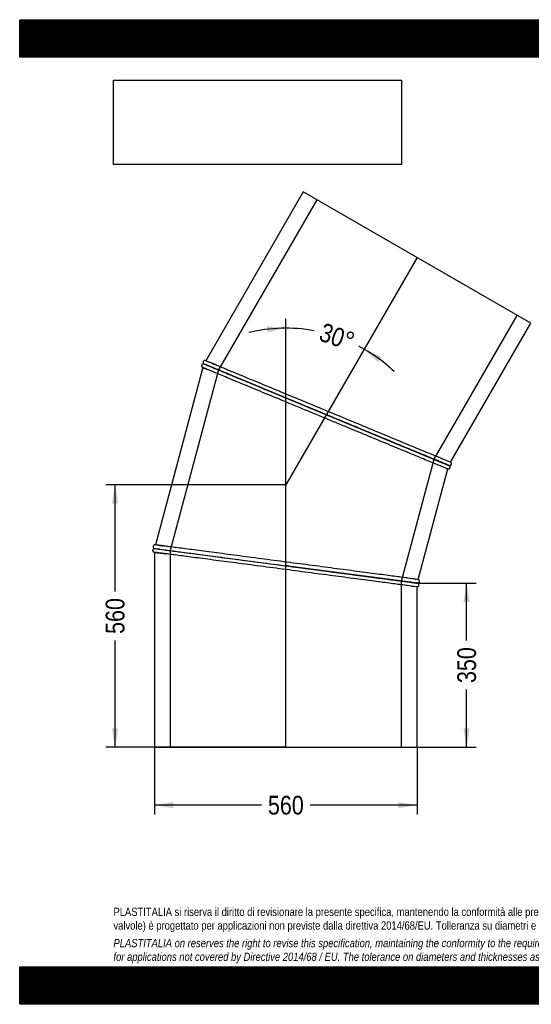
# Model space of a CAD drawing. Header units: millimetres. Extents: x 0 to 2970, y 0 to 2100.
# Tile 1 of 2: x 0 to 1091, y 0 to 2100. Entities that reach past the tile are written whole.
import ezdxf
from ezdxf.enums import TextEntityAlignment as Align
from ezdxf.lldxf.tags import DXFTag

# ---------------------------------------------------------------- set-up
doc = ezdxf.new("R2010")
doc.units = ezdxf.units.MM
doc.header["$LTSCALE"] = 10
for name, color, linetype in [('Default', 7, 'Continuous'), ('DV1_Default', 7, 'Continuous'), ('TUBO_X_GOMITO_30', 7, 'Continuous')]:
    doc.layers.add(name, color=color, linetype=linetype)
doc.styles.add('SEACAD_Arial_Narrow', font='ARIALN.TTF')
tags = doc.linetypes.add('HIDDEN2', pattern=[4.7625, 3.175, -1.5875]).pattern_tags.tags
tags[6:7] = [DXFTag(74, 4), DXFTag(75, 0), DXFTag(340, '0'), DXFTag(46, 0.0), DXFTag(50, 0.0), DXFTag(44, 0.0), DXFTag(45, 0.0)]
tags[4:5] = [DXFTag(74, 4), DXFTag(75, 0), DXFTag(340, '0'), DXFTag(46, 0.0), DXFTag(50, 0.0), DXFTag(44, 0.0), DXFTag(45, 0.0)]
tags = doc.linetypes.add('PHANTOM2', pattern=[31.75, 15.875, -3.175, 3.175, -3.175, 3.175, -3.175]).pattern_tags.tags
tags[14:15] = [DXFTag(74, 4), DXFTag(75, 0), DXFTag(340, '0'), DXFTag(46, 0.0), DXFTag(50, 0.0), DXFTag(44, 0.0), DXFTag(45, 0.0)]
tags[12:13] = [DXFTag(74, 4), DXFTag(75, 0), DXFTag(340, '0'), DXFTag(46, 0.0), DXFTag(50, 0.0), DXFTag(44, 0.0), DXFTag(45, 0.0)]
tags[10:11] = [DXFTag(74, 4), DXFTag(75, 0), DXFTag(340, '0'), DXFTag(46, 0.0), DXFTag(50, 0.0), DXFTag(44, 0.0), DXFTag(45, 0.0)]
tags[8:9] = [DXFTag(74, 4), DXFTag(75, 0), DXFTag(340, '0'), DXFTag(46, 0.0), DXFTag(50, 0.0), DXFTag(44, 0.0), DXFTag(45, 0.0)]
tags[6:7] = [DXFTag(74, 4), DXFTag(75, 0), DXFTag(340, '0'), DXFTag(46, 0.0), DXFTag(50, 0.0), DXFTag(44, 0.0), DXFTag(45, 0.0)]
tags[4:5] = [DXFTag(74, 4), DXFTag(75, 0), DXFTag(340, '0'), DXFTag(46, 0.0), DXFTag(50, 0.0), DXFTag(44, 0.0), DXFTag(45, 0.0)]
doc.dimstyles.new('Plastitalia', dxfattribs={"dimtxt": 40, "dimasz": 40, "dimexe": 20, "dimexo": 0, "dimgap": 10, "dimtad": 0, "dimdec": 0, "dimtxsty": 'SEACAD_Arial_Narrow', "dimblk1": '_SE_FILLED', "dimblk2": '_SE_FILLED', "dimsah": 1, "dimcen": 20, "dimadec": 0, "dimazin": 0, "dimtfac": 0.8, "dimtdec": 1, "dimtmove": 0, "dimatfit": 3, "dimfxl": 1, "dimtolj": 1, "dimarcsym": 0})
picture_1 = doc.add_image_def('image1.jpg', size_in_pixel=(4302, 1260))

# ---------------------------------------------------------------- blocks, each defined once
blk = doc.blocks.new('SE')
at = {"layer": 'DV1_Default', "color": 7, "linetype": 'PHANTOM2'}
for p in [(847.4, 1592.6), (567.6, 548.4)]:
    blk.add_line(p, (567.6, 1108), dxfattribs=at)
at = {"layer": 'TUBO_X_GOMITO_30', "color": 7, "linetype": 'Continuous'}
for p, q in [((604.9, 1732.6), (397, 1372.7)), ((1089.9, 1452.6), (604.9, 1732.6)), ((918.9, 1156.5), (1089.9, 1452.6)), ((393, 1365.7), (654.2, 1257.5)), ((393, 1365.7), (393, 1365.7)), ((654.2, 1257.5), (393, 1365.7)), ((393, 1365.7), (393, 1365.6)), ((390.9, 1357.9), (289.6, 979.9)), ((654.2, 1257.5), (654.2, 1257.5)), ((654.2, 1257.5), (903.3, 1154.3)), ((654.2, 1257.5), (654.2, 1257.5)), ((654.2, 1257.5), (766.7, 1210.9)), ((796.7, 1198.5), (815.4, 1190.7)), ((849.6, 906.2), (912.8, 1141.8)), ((909.5, 1151.7), (914.9, 1149.5)), ((910.3, 1151.4), (914.9, 1149.5)), ((914.8, 1149.5), (914.9, 1149.5)), ((287.6, 972.2), (287.6, 972.1)), ((287.6, 972.1), (567.8, 935.2)), ((287.6, 972.1), (567.8, 935.2)), ((287.6, 972.1), (287.6, 972.1)), ((287.6, 964.1), (287.6, 548.4)), ((567.8, 935.2), (567.8, 935.2)), ((833.8, 900.2), (567.8, 935.2)), ((567.8, 935.2), (567.8, 935.2)), ((567.8, 935.2), (838, 899.7)), ((847.6, 898.4), (841.9, 899.1)), ((843.6, 898.9), (847.6, 898.4)), ((847.6, 548.4), (847.6, 890.4)), ((287.6, 548.4), (847.6, 548.4))]:
    blk.add_line(p, q, dxfattribs=at)
at = {"layer": 'TUBO_X_GOMITO_30', "color": 7, "linetype": 'HIDDEN2'}
for p, q in [((633.6, 1716), (424, 1352.9)), ((883.9, 1162.4), (1061.1, 1469.2)), ((424, 1352.9), (320.8, 967.7)), ((814.4, 902.8), (883.9, 1162.4)), ((320.8, 967.7), (320.8, 548.4)), ((814.4, 548.4), (814.4, 902.8))]:
    blk.add_line(p, q, dxfattribs=at)
at = {"layer": 'TUBO_X_GOMITO_30', "color": 7, "linetype": 'Continuous'}
for centre, radius, start, end in [((390.8, 1360.1), 5.79, 68.1365, 76.9854), ((-60.8, 248.1), 1214.2, 67.2929, 67.892), ((538.6, 1706), 378.1, 246.8683, 247.8024), ((1398.1, 2336), 1281.1, 247.2971, 247.8826), ((122.3, -351.4), 1341.7, 82.2995, 82.8748), ((375.5, 1591.7), 633.8, 261.9362, 262.825), ((1035.6, 2390.4), 1503.8, 262.3099, 262.8546), ((756.8, 250.4), 654.3, 81.9407, 82.8269)]:
    blk.add_arc(centre, radius, start, end, dxfattribs=at)
at = {"layer": 'TUBO_X_GOMITO_30', "color": 7, "linetype": 'HIDDEN2'}
for centre, radius, start, end in [((-109.2, 130.1), 1341.7, 67.2995, 67.3051), ((658.1, 1990), 686.2, 247.4865, 247.7627), ((478.9, 2346.7), 1395.8, 262.5047, 262.7835)]:
    blk.add_arc(centre, radius, start, end, dxfattribs=at)
at = {"layer": 'TUBO_X_GOMITO_30', "color": 7, "linetype": 'Continuous'}
for points, knots in [([(392.1, 1365.8), (391.7, 1365.8), (391.1, 1365.7), (390.1, 1365.4), (389.3, 1364.8), (388.6, 1364), (388.2, 1363.2), (387.9, 1362.3), (388, 1361.3), (388.2, 1360.3), (388.6, 1359.5), (389.2, 1358.8), (389.8, 1358.5), (390.1, 1358.3)], [0, 0, 0, 0, 0.101766, 0.183454, 0.299215, 0.384733, 0.460414, 0.546466, 0.664105, 0.736486, 0.817599, 0.906207, 1, 1, 1, 1]), ([(396.1, 1373), (395.7, 1373.1), (395.1, 1373.2), (393.9, 1373.1), (392.7, 1372.5), (391.9, 1371.7), (391.4, 1371), (391.1, 1370.1), (391, 1369.3), (391.1, 1368.4), (391.4, 1367.4), (392, 1366.4), (392.7, 1366), (393.1, 1365.7)], [0, 0, 0, 0, 0.095069, 0.180283, 0.316281, 0.41166, 0.476991, 0.544309, 0.635369, 0.699911, 0.780944, 0.880914, 1, 1, 1, 1]), ([(654.2, 1257.5), (637.1, 1264.6), (620.1, 1271.6), (595.1, 1282), (586.8, 1285.4), (570.5, 1292.2), (562.5, 1295.5), (538.9, 1305.3), (523.7, 1311.6), (502.4, 1320.4), (495.6, 1323.2), (482.3, 1328.7), (476, 1331.3), (457.8, 1338.9), (446.9, 1343.4), (432.6, 1349.3), (428.2, 1351.2), (420, 1354.5), (416.4, 1356.1), (406.5, 1360.1), (401.5, 1362.2), (394.7, 1365), (393, 1365.7), (393, 1365.7)], [0, 0, 0, 0, 0.0625, 0.0625, 0.09375, 0.09375, 0.125, 0.125, 0.1875, 0.1875, 0.21875, 0.21875, 0.25, 0.25, 0.3125, 0.3125, 0.34375, 0.34375, 0.375, 0.375, 0.4375, 0.4375, 0.4999937, 0.4999937, 0.4999937, 0.4999937]), ([(393.5, 1365.4), (393.7, 1365.4), (394, 1365.3), (395.1, 1364.8), (396.4, 1364.3), (401.4, 1362.2), (406.5, 1360.1), (416.3, 1356), (420, 1354.5), (428.1, 1351.1), (432.6, 1349.3), (446.9, 1343.4), (457.8, 1338.8), (476, 1331.3), (482.3, 1328.7), (495.6, 1323.2), (502.4, 1320.4), (523.7, 1311.5), (538.9, 1305.3), (562.5, 1295.5), (570.5, 1292.2), (586.8, 1285.4), (595.1, 1282), (620.1, 1271.6), (637.1, 1264.6), (654.2, 1257.5)], [0.5204169, 0.5204169, 0.5204169, 0.5204169, 0.53125, 0.53125, 0.5625, 0.5625, 0.625, 0.625, 0.65625, 0.65625, 0.6875, 0.6875, 0.75, 0.75, 0.78125, 0.78125, 0.8125, 0.8125, 0.875, 0.875, 0.90625, 0.90625, 0.9375, 0.9375, 1, 1, 1, 1]), ([(408.4, 1368), (410.9, 1366.9), (413.8, 1365.7), (420.3, 1363), (424, 1361.5), (432.1, 1358.1), (436.5, 1356.3), (450.8, 1350.4), (461.7, 1345.9), (479.9, 1338.3), (486.2, 1335.7), (499.5, 1330.2), (506.3, 1327.4), (527.6, 1318.6), (542.7, 1312.3), (574.2, 1299.3), (590.6, 1292.5), (623.9, 1278.7), (640.9, 1271.7), (675, 1257.6), (692, 1250.5), (717, 1240.2), (725.3, 1236.7), (741.5, 1230), (749.6, 1226.7), (773.2, 1216.9), (788.3, 1210.6), (809.6, 1201.8), (816.4, 1198.9), (829.7, 1193.5), (836, 1190.8), (854.1, 1183.3), (865.1, 1178.8), (879.4, 1172.9), (883.8, 1171), (891.9, 1167.7), (895.6, 1166.2), (905.4, 1162.1), (910.5, 1160), (917.2, 1157.2), (918.9, 1156.5), (918.9, 1156.5)], [0.5469104, 0.5469104, 0.5469104, 0.5469104, 0.5625, 0.5625, 0.578125, 0.578125, 0.59375, 0.59375, 0.625, 0.625, 0.640625, 0.640625, 0.65625, 0.65625, 0.6875, 0.6875, 0.71875, 0.71875, 0.75, 0.75, 0.78125, 0.78125, 0.796875, 0.796875, 0.8125, 0.8125, 0.84375, 0.84375, 0.859375, 0.859375, 0.875, 0.875, 0.90625, 0.90625, 0.921875, 0.921875, 0.9375, 0.9375, 0.96875, 0.96875, 1, 1, 1, 1]), ([(912.8, 1141.8), (912.8, 1141.8), (911.1, 1142.5), (904.4, 1145.3), (899.3, 1147.3), (889.5, 1151.4), (885.8, 1152.9), (877.7, 1156.3), (873.3, 1158.1), (859, 1164), (848.1, 1168.6), (823.8, 1178.6), (810.6, 1184.1), (782.2, 1195.8), (767.1, 1202.1), (735.6, 1215.1), (719.2, 1221.9), (694.2, 1232.3), (685.8, 1235.8), (668.8, 1242.8), (660.4, 1246.3), (634.8, 1256.9), (617.8, 1263.9), (592.8, 1274.3), (584.6, 1277.7), (568.3, 1284.4), (560.2, 1287.8), (536.6, 1297.5), (521.5, 1303.8), (500.2, 1312.6), (493.4, 1315.5), (480.1, 1321), (473.8, 1323.6), (455.7, 1331.1), (444.7, 1335.6), (430.4, 1341.6), (426, 1343.4), (417.9, 1346.7), (414.2, 1348.3), (404.7, 1352.2), (399.8, 1354.2), (396.5, 1355.6)], [0, 0, 0, 0, 0.03125, 0.03125, 0.0625, 0.0625, 0.078125, 0.078125, 0.09375, 0.09375, 0.125, 0.125, 0.15625, 0.15625, 0.1875, 0.1875, 0.21875, 0.21875, 0.234375, 0.234375, 0.25, 0.25, 0.28125, 0.28125, 0.296875, 0.296875, 0.3125, 0.3125, 0.34375, 0.34375, 0.359375, 0.359375, 0.375, 0.375, 0.40625, 0.40625, 0.421875, 0.421875, 0.4375, 0.4375, 0.467257, 0.467257, 0.467257, 0.467257]), ([(903.2, 1154.4), (900.8, 1155.4), (898, 1156.6), (891.6, 1159.2), (887.9, 1160.7), (879.8, 1164.1), (875.4, 1165.9), (861.1, 1171.8), (850.2, 1176.3), (826, 1186.3), (812.8, 1191.8), (784.4, 1203.6), (769.3, 1209.8), (737.9, 1222.9), (721.5, 1229.6), (696.5, 1240), (688.1, 1243.5), (671.2, 1250.5), (662.7, 1254), (654.2, 1257.5)], [0.5953381, 0.5953381, 0.5953381, 0.5953381, 0.625, 0.625, 0.65625, 0.65625, 0.6875, 0.6875, 0.75, 0.75, 0.8125, 0.8125, 0.875, 0.875, 0.9375, 0.9375, 0.96875, 0.96875, 1, 1, 1, 1]), ([(654.2, 1257.5), (671.2, 1250.5), (688.2, 1243.4), (721.5, 1229.6), (737.8, 1222.9), (769.3, 1209.8), (784.4, 1203.6), (812.8, 1191.8), (826, 1186.3), (850.2, 1176.3), (861.1, 1171.8), (875.4, 1165.9), (879.8, 1164), (887.9, 1160.7), (891.6, 1159.1), (901.4, 1155.1), (906.4, 1153), (913.1, 1150.2), (914.8, 1149.5), (914.8, 1149.5)], [0, 0, 0, 0, 0.0625, 0.0625, 0.125, 0.125, 0.1875, 0.1875, 0.25, 0.25, 0.3125, 0.3125, 0.34375, 0.34375, 0.375, 0.375, 0.4375, 0.4375, 0.4999804, 0.4999804, 0.4999804, 0.4999804]), ([(916.5, 1148.6), (916.4, 1148.7), (916.1, 1148.9), (914.9, 1149.4), (913.5, 1150), (912.2, 1150.6), (910.9, 1151.1), (909.5, 1151.7), (907.1, 1152.7), (903.5, 1154.2), (898, 1156.5), (890.4, 1159.6), (880.3, 1163.8), (866.9, 1169.4), (851.6, 1175.7), (834.6, 1182.7), (816.1, 1190.4), (796.2, 1198.6), (779.4, 1205.6), (770, 1209.5), (767.2, 1210.6)], [0, 0, 0, 0, 0.049323, 0.091174, 0.125578, 0.152549, 0.175167, 0.198117, 0.221449, 0.276907, 0.332478, 0.38805, 0.471391, 0.554734, 0.638078, 0.721423, 0.80477, 0.888119, 0.971469, 1, 1, 1, 1]), ([(915.8, 1149.2), (916.2, 1149.1), (916.8, 1149), (918, 1149.1), (919, 1149.6), (919.8, 1150.3), (920.3, 1150.9), (920.7, 1151.7), (920.9, 1152.7), (920.8, 1153.7), (920.6, 1154.7), (919.9, 1155.8), (919.2, 1156.2), (918.8, 1156.5)], [0, 0, 0, 0, 0.096032, 0.178526, 0.303684, 0.386799, 0.443162, 0.51036, 0.615241, 0.68758, 0.775891, 0.880803, 1, 1, 1, 1]), ([(912.7, 1141.8), (913.2, 1141.7), (914.1, 1141.6), (915.3, 1141.9), (916.3, 1142.4), (917, 1143.1), (917.6, 1144.1), (917.9, 1145.3), (917.8, 1146.6), (917.3, 1147.7), (916.8, 1148.2), (916.5, 1148.6)], [0, 0, 0, 0, 0.138018, 0.257344, 0.353881, 0.437817, 0.543627, 0.659237, 0.788573, 0.881375, 1, 1, 1, 1]), ([(287.6, 972.1), (287.2, 972.1), (286.6, 972), (285.5, 971.6), (284.6, 970.8), (284, 970), (283.7, 969.2), (283.5, 968.3), (283.6, 967.4), (283.9, 966.4), (284.4, 965.5), (285.3, 964.7), (286.1, 964.4), (286.6, 964.2)], [0, 0, 0, 0, 0.096032, 0.178526, 0.303684, 0.386799, 0.443162, 0.51036, 0.615241, 0.68758, 0.775891, 0.880803, 1, 1, 1, 1]), ([(288.7, 980), (288.3, 980), (287.6, 980), (286.5, 979.5), (285.5, 978.7), (284.9, 977.7), (284.7, 976.8), (284.6, 975.9), (284.7, 975.1), (285, 974.2), (285.5, 973.4), (286.4, 972.6), (287.2, 972.3), (287.6, 972.1)], [0, 0, 0, 0, 0.095069, 0.180283, 0.316281, 0.41166, 0.476991, 0.544309, 0.635369, 0.699911, 0.780944, 0.880914, 1, 1, 1, 1]), ([(287.6, 972.2), (287.6, 972.2), (287.6, 972.2), (287.6, 972.2), (288, 972.1), (289.8, 971.9), (291.2, 971.7), (296.6, 971), (302, 970.2), (312.6, 968.9), (316.6, 968.3), (325.3, 967.2), (330, 966.6), (345.4, 964.5), (357.1, 963), (376.6, 960.4), (383.4, 959.5), (397.6, 957.6), (405, 956.7), (427.8, 953.7), (444.1, 951.5), (469.4, 948.2), (478, 947), (495.6, 944.7), (504.4, 943.6), (531.3, 940), (549.5, 937.6), (567.8, 935.2)], [0.4999937, 0.4999937, 0.4999937, 0.4999937, 0.5, 0.5, 0.53125, 0.53125, 0.5625, 0.5625, 0.625, 0.625, 0.65625, 0.65625, 0.6875, 0.6875, 0.75, 0.75, 0.78125, 0.78125, 0.8125, 0.8125, 0.875, 0.875, 0.90625, 0.90625, 0.9375, 0.9375, 1, 1, 1, 1]), ([(287.6, 972.1), (287.6, 972.1), (287.6, 972.1), (287.6, 972.1), (288, 972), (289.8, 971.8), (291.2, 971.6), (296.6, 970.9), (302, 970.2), (312.6, 968.8), (316.5, 968.3), (325.2, 967.1), (330, 966.5), (345.3, 964.5), (357.1, 962.9), (376.6, 960.4), (383.4, 959.5), (397.6, 957.6), (405, 956.6), (427.8, 953.6), (444.1, 951.5), (469.4, 948.2), (478, 947), (495.6, 944.7), (504.4, 943.6), (531.3, 940), (549.5, 937.6), (567.8, 935.2)], [0.4999931, 0.4999931, 0.4999931, 0.4999931, 0.5, 0.5, 0.53125, 0.53125, 0.5625, 0.5625, 0.625, 0.625, 0.65625, 0.65625, 0.6875, 0.6875, 0.75, 0.75, 0.78125, 0.78125, 0.8125, 0.8125, 0.875, 0.875, 0.90625, 0.90625, 0.9375, 0.9375, 1, 1, 1, 1]), ([(849.6, 906.2), (849.6, 906.2), (847.8, 906.4), (840.6, 907.3), (835.2, 908.1), (824.6, 909.5), (820.7, 910), (812, 911.1), (807.3, 911.7), (791.9, 913.8), (780.2, 915.3), (754.2, 918.7), (740, 920.6), (709.5, 924.6), (693.3, 926.8), (659.5, 931.2), (641.9, 933.5), (615.1, 937.1), (606.1, 938.3), (587.9, 940.6), (578.8, 941.8), (551.4, 945.5), (533.1, 947.9), (506.3, 951.4), (497.4, 952.6), (479.9, 954.9), (471.3, 956), (446, 959.3), (429.8, 961.5), (406.9, 964.5), (399.6, 965.4), (385.4, 967.3), (378.6, 968.2), (359.1, 970.8), (347.4, 972.3), (332, 974.3), (327.3, 974.9), (318.6, 976.1), (314.6, 976.6), (307.9, 977.5), (305.1, 977.9), (302.6, 978.2)], [0, 0, 0, 0, 0.03125, 0.03125, 0.0625, 0.0625, 0.078125, 0.078125, 0.09375, 0.09375, 0.125, 0.125, 0.15625, 0.15625, 0.1875, 0.1875, 0.21875, 0.21875, 0.234375, 0.234375, 0.25, 0.25, 0.28125, 0.28125, 0.296875, 0.296875, 0.3125, 0.3125, 0.34375, 0.34375, 0.359375, 0.359375, 0.375, 0.375, 0.40625, 0.40625, 0.421875, 0.421875, 0.4375, 0.4375, 0.4516567, 0.4516567, 0.4516567, 0.4516567]), ([(847.6, 890.4), (847.6, 890.4), (845.7, 890.6), (838.5, 891.5), (833.1, 892.3), (822.6, 893.6), (818.6, 894.2), (809.9, 895.3), (805.2, 895.9), (789.8, 897.9), (778.1, 899.5), (752.1, 902.9), (737.9, 904.8), (707.4, 908.8), (691.2, 910.9), (657.4, 915.4), (639.9, 917.7), (613, 921.2), (604, 922.4), (585.8, 924.8), (576.7, 926), (549.3, 929.6), (531.1, 932), (504.2, 935.5), (495.4, 936.7), (477.9, 939), (469.2, 940.1), (443.9, 943.5), (427.7, 945.6), (404.9, 948.6), (397.5, 949.6), (383.3, 951.5), (376.5, 952.4), (357, 954.9), (345.3, 956.5), (329.9, 958.5), (325.2, 959.1), (316.5, 960.3), (312.6, 960.8), (304.2, 961.9), (300.2, 962.4), (296.9, 962.8)], [0, 0, 0, 0, 0.03125, 0.03125, 0.0625, 0.0625, 0.078125, 0.078125, 0.09375, 0.09375, 0.125, 0.125, 0.15625, 0.15625, 0.1875, 0.1875, 0.21875, 0.21875, 0.234375, 0.234375, 0.25, 0.25, 0.28125, 0.28125, 0.296875, 0.296875, 0.3125, 0.3125, 0.34375, 0.34375, 0.359375, 0.359375, 0.375, 0.375, 0.40625, 0.40625, 0.421875, 0.421875, 0.4375, 0.4375, 0.4588683, 0.4588683, 0.4588683, 0.4588683]), ([(567.8, 935.2), (586.1, 932.8), (604.3, 930.4), (640.1, 925.7), (657.6, 923.4), (691.4, 919), (707.6, 916.8), (738, 912.8), (752.2, 911), (778.2, 907.5), (789.9, 906), (805.2, 904), (810, 903.4), (818.7, 902.2), (822.6, 901.7), (829, 900.9), (831.5, 900.5), (833.8, 900.2)], [0, 0, 0, 0, 0.0625, 0.0625, 0.125, 0.125, 0.1875, 0.1875, 0.25, 0.25, 0.3125, 0.3125, 0.34375, 0.34375, 0.375, 0.375, 0.4001678, 0.4001678, 0.4001678, 0.4001678]), ([(567.8, 935.2), (586.1, 932.8), (604.3, 930.4), (640.1, 925.7), (657.6, 923.4), (691.4, 918.9), (707.6, 916.8), (738, 912.8), (752.2, 910.9), (778.2, 907.5), (789.9, 906), (805.2, 903.9), (810, 903.3), (818.6, 902.2), (822.6, 901.7), (830.8, 900.6), (834.7, 900.1), (837.9, 899.6)], [0, 0, 0, 0, 0.0625, 0.0625, 0.125, 0.125, 0.1875, 0.1875, 0.25, 0.25, 0.3125, 0.3125, 0.34375, 0.34375, 0.375, 0.375, 0.4164953, 0.4164953, 0.4164953, 0.4164953]), ([(848.5, 898.3), (848.9, 898.3), (849.6, 898.4), (850.7, 898.8), (851.6, 899.5), (852.2, 900.4), (852.5, 901.2), (852.6, 902), (852.6, 903), (852.3, 904), (851.7, 904.9), (850.8, 905.7), (850, 906), (849.6, 906.2)], [0, 0, 0, 0, 0.096032, 0.178526, 0.303684, 0.386799, 0.443162, 0.51036, 0.615241, 0.68758, 0.775891, 0.880803, 1, 1, 1, 1]), ([(847.5, 890.4), (847.9, 890.4), (848.5, 890.4), (849.7, 890.9), (850.7, 891.7), (851.3, 892.7), (851.5, 893.6), (851.6, 894.4), (851.5, 895.3), (851.2, 896.2), (850.6, 897), (849.8, 897.8), (849, 898.1), (848.5, 898.2)], [0, 0, 0, 0, 0.095069, 0.180283, 0.316281, 0.41166, 0.476991, 0.544309, 0.635369, 0.699911, 0.780944, 0.880914, 1, 1, 1, 1])]:
    blk.add_open_spline(points, degree=3, knots=knots, dxfattribs=at)
for points in [[(392.1, 1365.8), (392.8, 1365.7), (393.1, 1365.6), (393.1, 1365.6)], [(914.8, 1149.5), (915.5, 1149.3), (916, 1149), (916.5, 1148.6)]]:
    blk.add_open_spline(points, degree=3, dxfattribs=at)
at = {"layer": 'TUBO_X_GOMITO_30', "color": 7, "linetype": 'HIDDEN2'}
for points in [[(393.6, 1365.4), (393.4, 1365.5), (393.3, 1365.5), (393.2, 1365.6)], [(396.8, 1372.8), (396.9, 1372.7), (397, 1372.7), (397.1, 1372.6)], [(391, 1357.9), (390.9, 1357.9), (390.8, 1358), (390.6, 1358)], [(747.7, 1218.8), (746.6, 1219.2), (745.6, 1219.6), (744.5, 1220.1)], [(767.8, 1210.4), (765.4, 1211.4), (763.1, 1212.4), (760.7, 1213.4)], [(787.3, 1202.4), (785.1, 1203.3), (782.9, 1204.2), (780.8, 1205.1)], [(902.1, 1154.9), (902.7, 1154.6), (903.3, 1154.3), (903.9, 1154.1)], [(915.1, 1149.4), (915, 1149.5), (914.9, 1149.6), (914.8, 1149.6)], [(289.4, 979.9), (289.5, 979.9), (289.6, 979.9), (289.7, 979.9)], [(298.2, 970.7), (296.3, 970.9), (294.7, 971.2), (293.3, 971.3)], [(295.8, 979.1), (298.4, 978.7), (301.8, 978.3), (305.9, 977.7)], [(287.7, 964.1), (287.5, 964.1), (287.4, 964.1), (287.3, 964.1)], [(293.7, 963.3), (294.7, 963.1), (295.8, 963), (297.1, 962.8)], [(570.2, 934.9), (569.4, 935), (568.6, 935.1), (567.8, 935.2)], [(835.8, 900), (834.2, 900.2), (832.3, 900.4), (830.3, 900.7)], [(835.9, 891.9), (838, 891.6), (839.7, 891.4), (841.2, 891.2)], [(847.8, 898.4), (847.7, 898.4), (847.6, 898.4), (847.5, 898.5)], [(847.5, 898.4), (847.6, 898.4), (847.7, 898.4), (847.9, 898.3)]]:
    blk.add_open_spline(points, degree=3, dxfattribs=at)
for points, knots in [([(397, 1372.6), (397, 1372.6), (397.5, 1372.5), (399.1, 1371.8), (400.4, 1371.2), (403.8, 1369.9), (405.9, 1369), (408.4, 1368)], [0.50000533, 0.50000533, 0.50000533, 0.50000533, 0.515625, 0.515625, 0.53125, 0.53125, 0.54691041, 0.54691041, 0.54691041, 0.54691041]), ([(420.4, 1363), (419.2, 1363.5), (418.1, 1363.9), (412.6, 1366.2), (408.9, 1367.7), (406, 1368.9)], [0.43243357, 0.43243357, 0.43243357, 0.43243357, 0.4375, 0.4375, 0.45842332, 0.45842332, 0.45842332, 0.45842332]), ([(396.5, 1355.6), (396.3, 1355.7), (396.2, 1355.8), (392.6, 1357.2), (390.9, 1357.9), (390.9, 1357.9)], [0.46725701, 0.46725701, 0.46725701, 0.46725701, 0.46875, 0.46875, 0.49999915, 0.49999915, 0.49999915, 0.49999915]), ([(393.5, 1356.9), (394.2, 1356.6), (395, 1356.2), (397.1, 1355.4), (398.4, 1354.8), (399.8, 1354.2)], [0.52237977, 0.52237977, 0.52237977, 0.52237977, 0.53125, 0.53125, 0.54146859, 0.54146859, 0.54146859, 0.54146859]), ([(898.8, 1156.2), (897.5, 1156.7), (896.2, 1157.2), (893.5, 1158.3), (892.1, 1158.9), (890.7, 1159.5)], [0.61184474, 0.61184474, 0.61184474, 0.61184474, 0.625, 0.625, 0.63771567, 0.63771567, 0.63771567, 0.63771567]), ([(914.9, 1149.6), (914.9, 1149.6), (914.9, 1149.6), (914.9, 1149.6), (913.2, 1150.3), (908.1, 1152.4), (905.8, 1153.3), (903.2, 1154.4)], [0.49999276, 0.49999276, 0.49999276, 0.49999276, 0.5, 0.5, 0.5625, 0.5625, 0.59533808, 0.59533808, 0.59533808, 0.59533808]), ([(914.8, 1149.5), (914.8, 1149.5), (914.8, 1149.5), (914.8, 1149.5), (914.8, 1149.5), (914.7, 1149.6)], [0.49998037, 0.49998037, 0.49998037, 0.49998037, 0.5, 0.5, 0.51170373, 0.51170373, 0.51170373, 0.51170373]), ([(302.6, 978.2), (299.5, 978.6), (297, 978.9), (291.5, 979.6), (289.6, 979.9), (289.6, 979.9)], [0.45165673, 0.45165673, 0.45165673, 0.45165673, 0.46875, 0.46875, 0.49999923, 0.49999923, 0.49999923, 0.49999923]), ([(296.9, 962.8), (295.4, 963), (294.1, 963.2), (289.4, 963.8), (287.6, 964.1), (287.6, 964.1), (287.6, 964.1), (287.6, 964.1)], [0.45886829, 0.45886829, 0.45886829, 0.45886829, 0.46875, 0.46875, 0.5, 0.5, 0.50000533, 0.50000533, 0.50000533, 0.50000533]), ([(303.8, 961.9), (305.5, 961.7), (307.2, 961.5), (310.2, 961.1), (311.4, 960.9), (312.6, 960.8)], [0.55433834, 0.55433834, 0.55433834, 0.55433834, 0.5625, 0.5625, 0.56762111, 0.56762111, 0.56762111, 0.56762111]), ([(843.3, 907), (843.6, 907), (843.9, 906.9), (844.9, 906.8), (845.6, 906.7), (846.2, 906.6)], [0.966156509, 0.966156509, 0.966156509, 0.966156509, 0.96875, 0.96875, 0.975091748, 0.975091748, 0.975091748, 0.975091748]), ([(833.8, 900.2), (837.2, 899.8), (840, 899.4), (845.8, 898.7), (847.6, 898.4), (847.6, 898.4), (847.1, 898.5), (846.3, 898.6)], [0.4001678, 0.4001678, 0.4001678, 0.4001678, 0.4375, 0.4375, 0.5, 0.5, 0.5301774, 0.5301774, 0.5301774, 0.5301774]), ([(837.9, 899.6), (839.5, 899.4), (840.9, 899.2), (845.7, 898.6), (847.6, 898.4), (847.6, 898.4)], [0.41649527, 0.41649527, 0.41649527, 0.41649527, 0.4375, 0.4375, 0.49999276, 0.49999276, 0.49999276, 0.49999276])]:
    blk.add_open_spline(points, degree=3, knots=knots, dxfattribs=at)
blk = doc.blocks.new('DMBLK45')
at = {"layer": 'Default', "linetype": 'Continuous'}
for points in [[(327.6, 418.1), (327.6, 431.4), (287.6, 424.7)], [(807.6, 418.1), (847.6, 424.7), (807.6, 431.4)]]:
    blk.add_hatch(color=7, dxfattribs=at).paths.add_polyline_path(points)
at = {"layer": 'Default', "color": 7, "linetype": 'Continuous'}
for p, q in [((287.6, 548.4), (287.6, 404.7)), ((847.6, 548.4), (847.6, 404.7)), ((515.4, 424.7), (287.6, 424.7)), ((847.6, 424.7), (619.7, 424.7))]:
    blk.add_line(p, q, dxfattribs=at)
at = {"layer": 'Default', "color": 7, "linetype": 'Continuous', "style": 'SEACAD_Arial_Narrow'}
blk.add_text('560', height=40, dxfattribs=at).set_placement((529.4, 444.7), align=Align.TOP_LEFT)
blk = doc.blocks.new('_SE_FILLED')
at = {"color": 0}
blk.add_line((0, 0), (-1, 0), dxfattribs=at)
blk.add_solid([(0, 0), (-1, -0.1665), (-1, 0.1665), (0, 0)], dxfattribs=at)
blk = doc.blocks.new('DMBLK46')
at = {"layer": 'Default', "linetype": 'Continuous'}
for points in [[(196.7, 1068), (210.1, 1068), (203.4, 1108)], [(196.7, 588.4), (203.4, 548.4), (210.1, 588.4)]]:
    blk.add_hatch(color=7, dxfattribs=at).paths.add_polyline_path(points)
at = {"layer": 'Default', "color": 7, "linetype": 'Continuous'}
for p, q in [((567.6, 1108), (183.4, 1108)), ((203.4, 880.4), (203.4, 1108)), ((203.4, 548.4), (203.4, 776)), ((567.6, 548.4), (183.4, 548.4))]:
    blk.add_line(p, q, dxfattribs=at)
at = {"layer": 'Default', "color": 7, "linetype": 'Continuous', "style": 'SEACAD_Arial_Narrow'}
blk.add_text('560', height=40, rotation=90, dxfattribs=at).set_placement((183.4, 790), align=Align.TOP_LEFT)
blk = doc.blocks.new('DMBLK47')
at = {"layer": 'Default', "linetype": 'Continuous'}
for points in [[(528, 1433), (567.6, 1442.1), (527.2, 1446.3)], [(771.6, 1380.8), (734.6, 1397.3), (764.3, 1369.7)]]:
    blk.add_hatch(color=7, dxfattribs=at).paths.add_polyline_path(points)
at = {"layer": 'Default', "color": 7, "linetype": 'Continuous'}
blk.add_line((567.6, 1108), (567.6, 1462.1), dxfattribs=at)
for start, end in [(79.5868, 103.7211), (46.2789, 62.2445)]:
    blk.add_arc((567.6, 1108), 334.1, start, end, dxfattribs=at)
at = {"layer": 'Default', "color": 7, "linetype": 'Continuous', "style": 'SEACAD_Arial_Narrow'}
blk.add_text('30°', height=40, rotation=340.9157, dxfattribs=at).set_placement((649, 1454.5), align=Align.TOP_LEFT)
blk = doc.blocks.new('DMBLK48')
at = {"layer": 'Default', "linetype": 'Continuous'}
for points in [[(959.8, 858.4), (953.2, 898.4), (946.5, 858.4)], [(959.8, 588.4), (946.5, 588.4), (953.2, 548.4)]]:
    blk.add_hatch(color=7, dxfattribs=at).paths.add_polyline_path(points)
at = {"layer": 'Default', "color": 7, "linetype": 'Continuous'}
for p, q in [((847.6, 898.4), (973.2, 898.4)), ((953.2, 775.6), (953.2, 898.4)), ((953.2, 548.4), (953.2, 671.2)), ((847.6, 548.4), (973.2, 548.4))]:
    blk.add_line(p, q, dxfattribs=at)
at = {"layer": 'Default', "color": 7, "linetype": 'Continuous', "style": 'SEACAD_Arial_Narrow'}
blk.add_text('350', height=40, rotation=90, dxfattribs=at).set_placement((933.2, 685.2), align=Align.TOP_LEFT)

msp = doc.modelspace()

# ---------------------------------------------------------------- hatches: boundary and pattern name
at = {"layer": 'Default', "linetype": 'Continuous'}
h = msp.add_hatch(dxfattribs=at)
h.set_pattern_fill('LINE', scale=0.629921, angle=45, style=0)
h.paths.add_polyline_path([(2970, 2020), (2970, 2100), (0, 2100), (0, 2020)])
for points in [[(2970, 2020), (2970, 2100), (0, 2100), (0, 2020)], [(2970, 0), (2970, 80), (0, 80), (0, 0)]]:
    msp.add_hatch(color=7, dxfattribs=at).paths.add_polyline_path(points)
h = msp.add_hatch(dxfattribs=at)
h.set_pattern_fill('LINE', scale=0.629921, angle=45, style=0)
h.paths.add_polyline_path([(2970, 0), (2970, 80), (0, 80), (0, 0)])

# ---------------------------------------------------------------- linework, layer by layer
at = {"layer": 'Default', "color": 7, "linetype": 'Continuous'}
for p, q in [((0, 2100), (2970, 2100)), ((0, 2020), (0, 2100)), ((2970, 2020), (0, 2020)), ((0, 80), (2970, 80)), ((0, 0), (0, 80)), ((2970, 0), (0, 0))]:
    msp.add_line(p, q, dxfattribs=at)

# ---------------------------------------------------------------- block references
at = {"layer": 'Default'}
msp.add_blockref('SE', (0, 0), dxfattribs=at)

# ---------------------------------------------------------------- texts
at = {"layer": 'Default', "insert": (200, 206), "char_height": 17.5, "width": 2570, "attachment_point": 1}
msp.add_mtext("{\\fArial Narrow|b0||i0||c0|p34;\\C7;\\H17.5;\\W1.;PLASTITALIA si riserva il diritto di revisionare la presente specifica, mantenendo la conformità alle prescrizioni del prodotto, senza alcun preavviso. In caso di assegnazione d'ordine si riserva di compiere una più dettagliata analisi tecnico/qualitativa. Il presente prodotto (ad esclusione delle \\P}{\\fArial Narrow|b0||i0||c0|p34;\\C7;\\H17.5;\\W1.;valvole) è progettato per applicazioni non previste dalla direttiva 2014/68/EU. Tolleranza su diametri e spessori come da normative se applicabile, su lunghezze ±5%, su angoli ±2°, se non diversamente specificato.\\P}{\\fArial Narrow|b0||i0||c0|p34;\\C7;\\H5.;\\W1.;   \\P}{\\fArial Narrow|b0||i1||c0|p34;\\C7;\\H17.5;\\W1.;PLASTITALIA on reserves the right to revise this specification, maintaining the conformity to the requirements of the product, without any notice. In case of assignation of order on will reserve to make a more detailed analysis technical/qualitative. This product (excluding valves) is designed \\P}{\\fArial Narrow|b0||i1||c0|p34;\\C7;\\H17.5;\\W1.;for applications not covered by Directive 2014/68 / EU. The tolerance on diameters and thicknesses as the standards if applicable, on lengths ± 5%, on angles ± 2 °, unless otherwise indicated.\\P}", dxfattribs=at)

# ---------------------------------------------------------------- dimensions: what is measured, and where the dimension line sits
at = {"layer": 'Default', "color": 7, "linetype": 'Continuous'}
dim = msp.add_angular_dim_2l(base=(654, 1430.7), line1=((567.6, 1108), (847.4, 1592.6)), line2=((567.6, 1108), (567.6, 548.4)), text='\\A1;<>', dimstyle='Plastitalia', override={"dimadec": 1}, dxfattribs=at)
dim.commit()
dim.dimension.update_dxf_attribs({"geometry": 'DMBLK47', "text_midpoint": (676.8, 1423.7), "dimtype": 162})
for base, p1, p2, angle, picture, middle in [((203.4, 548.4), (567.6, 548.4), (567.6, 1108), 90, 'DMBLK46', (203.4, 828.2)), ((953.2, 548.4), (847.6, 548.4), (847.6, 898.4), 90, 'DMBLK48', (953.2, 723.4)), ((847.6, 424.7), (847.6, 548.4), (287.6, 548.4), 180, 'DMBLK45', (567.6, 424.7))]:
    dim = msp.add_linear_dim(base=base, p1=p1, p2=p2, angle=angle, text='\\A1;<>', dimstyle='Plastitalia', dxfattribs=at)
    dim.commit()
    dim.dimension.update_dxf_attribs({"geometry": picture, "text_midpoint": middle, "dimtype": 161})

# ---------------------------------------------------------------- pictures from other files: only their frames are drawn
image = msp.add_image(picture_1, insert=(200, 1791), size_in_units=(614.6, 180))
image.dxf.flags = 7

doc.saveas('drawing.dxf')
